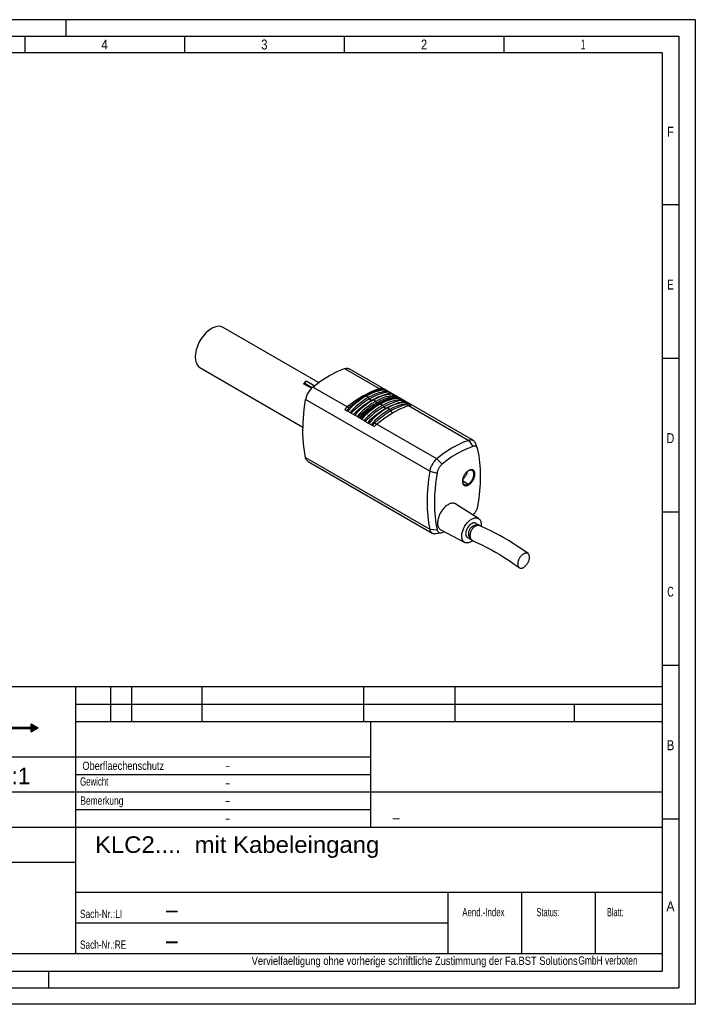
# Paper-space layout 'Blatt-1' of a CAD drawing. Header units: millimetres. Extents: x 0 to 420, y 0 to 297.
# Tile 2 of 2: x 216 to 420, y 0 to 297. Entities that reach past the tile are written whole.
import ezdxf
from ezdxf.enums import TextEntityAlignment as Align

# ---------------------------------------------------------------- set-up
doc = ezdxf.new("R2010")
doc.units = ezdxf.units.MM
doc.layers.add('LAYER0', color=7, linetype='Continuous')
doc.styles.add('VERO0-osifont', font='osifont-2014-11-14.ttf')
doc.styles.add('VERO1-TXT', font='txt')

# ---------------------------------------------------------------- blocks, each defined once
blk = doc.blocks.new('Entity set 0')
at = {"layer": 'LAYER0', "color": 252, "linetype": 'Continuous'}
for p, q in [((420, 297), (0, 297)), ((230, 297), (230, 292)), ((420, 297), (420, 0)), ((20, 292), (415, 292)), ((217.57, 292), (217.57, 287)), ((265.79, 292), (265.79, 287)), ((314.01, 292), (314.01, 287)), ((362.23, 292), (362.23, 287)), ((415, 292), (415, 5)), ((415, 241.13), (410, 241.13)), ((415, 194.82), (410, 194.82)), ((415, 148.5), (410, 148.5)), ((415, 102.18), (410, 102.18)), ((415, 55.87), (410, 55.87)), ((224.78, 10), (224.78, 5)), ((20, 5), (415, 5)), ((420, 0), (0, 0))]:
    blk.add_line(p, q, dxfattribs=at)
at = {"layer": 'LAYER0', "color": 4, "linetype": 'Continuous'}
for p, q in [((410, 287), (25, 287)), ((410, 287), (410, 10)), ((25, 10), (410, 10))]:
    blk.add_line(p, q, dxfattribs=at)
at = {"layer": 'LAYER0', "color": 7, "linetype": 'Continuous', "style": 'VERO0-osifont'}
for s, width, p, p2 in [('3', 0.977277, (288.95, 288.01), (290.86, 288.01)), ('2', 0.980352, (337.19, 288.01), (339.05, 288.01)), ('4', 0.976191, (240.67, 288.01), (242.7, 288.01)), ('1', 0.980834, (385.43, 288.01), (386.8, 288.01)), ('F', 0.980822, (411.52, 261.69), (413.48, 261.69)), ('E', 0.980822, (411.52, 215.59), (413.48, 215.59)), ('D', 0.979347, (411.33, 169.28), (413.67, 169.28)), ('C', 0.979347, (411.52, 122.96), (413.48, 122.96)), ('B', 0.977133, (411.34, 76.64), (413.66, 76.64)), ('A', 0.980459, (411.27, 28.05), (413.73, 28.05))]:
    blk.add_text(s, height=3, dxfattribs=dict(at, width=width)).set_placement(p, p2, align=Align.FIT)
blk = doc.blocks.new('Entity set 1')
at = {"layer": 'LAYER0', "color": 136, "linetype": 'Continuous'}
for p, q in [((155.6, 95.86), (410, 95.86)), ((155.6, 10), (155.6, 95.86)), ((155.6, 95.86), (410, 95.86)), ((232.98, 15.3), (232.98, 95.86)), ((243.58, 85.26), (243.58, 95.86)), ((249.94, 85.26), (249.94, 95.86)), ((271.14, 85.26), (271.14, 95.86)), ((319.9, 85.26), (319.9, 95.86)), ((347.46, 85.26), (347.46, 95.86)), ((232.98, 90.56), (410, 90.56)), ((383.5, 85.26), (383.5, 90.56)), ((232.98, 85.26), (410, 85.26)), ((322.02, 53.46), (322.02, 85.26)), ((155.6, 74.66), (322.02, 74.66)), ((184.22, 53.46), (184.22, 74.66)), ((160.9, 71.48), (169.38, 72.54)), ((160.9, 67.24), (160.9, 71.48)), ((169.38, 66.18), (169.38, 72.54)), ((175.74, 65.12), (175.74, 73.6)), ((159.84, 69.36), (170.44, 69.36)), ((171.5, 69.36), (179.98, 69.36)), ((232.98, 69.36), (322.02, 69.36)), ((160.9, 67.24), (169.38, 66.18)), ((155.6, 64.06), (410, 64.06)), ((232.98, 58.76), (322.02, 58.76)), ((155.6, 53.46), (410, 53.46)), ((155.6, 42.86), (232.98, 42.86)), ((232.98, 33.85), (410, 33.85)), ((345.34, 15.3), (345.34, 33.85)), ((367.6, 15.3), (367.6, 33.85)), ((389.86, 15.3), (389.86, 33.85)), ((232.98, 24.58), (345.34, 24.58)), ((155.6, 15.3), (410, 15.3))]:
    blk.add_line(p, q, dxfattribs=at)
at = {"layer": 'LAYER0', "color": 4, "linetype": 'Continuous'}
for p, q in [((165.3, 89.33), (175.75, 89.33)), ((165.54, 89.63), (175.52, 89.63)), ((165.78, 89.93), (175.28, 89.93)), ((166.02, 90.23), (175.05, 90.23)), ((166.37, 90.53), (174.68, 90.53)), ((166.78, 90.83), (174.28, 90.83)), ((167.18, 91.13), (173.89, 91.13)), ((167.74, 91.43), (173.3, 91.43)), ((168.5, 91.73), (172.57, 91.73)), ((169.97, 92.03), (171.11, 92.03)), ((164.25, 86.33), (165.52, 86.33)), ((164.3, 86.63), (165.52, 86.63)), ((164.34, 86.93), (165.52, 86.93)), ((164.39, 87.23), (165.52, 87.23)), ((164.43, 87.53), (165.52, 87.53)), ((164.55, 87.83), (165.52, 87.83)), ((164.68, 88.13), (176.38, 88.13)), ((164.81, 88.43), (176.25, 88.43)), ((164.94, 88.73), (176.12, 88.73)), ((165.05, 86.32), (165.52, 86.32)), ((165.05, 86.01), (165.05, 86.32)), ((165.07, 89.03), (175.98, 89.03)), ((165.52, 86.32), (165.52, 87.87)), ((165.52, 87.87), (167.63, 87.87)), ((166.25, 86.92), (168, 86.92)), ((166.25, 86.62), (168.01, 86.62)), ((167.92, 87.83), (170.34, 87.83)), ((168.49, 87.53), (169.8, 87.53)), ((168.61, 86.33), (169.49, 86.33)), ((168.69, 87.23), (169.54, 87.23)), ((168.74, 86.63), (169.43, 86.63)), ((168.75, 86.93), (169.44, 86.93)), ((168.76, 86.83), (168.76, 86.75)), ((168.76, 86.75), (169.42, 86.75)), ((168.76, 86.74), (169.42, 86.74)), ((169.42, 86.78), (169.42, 86.75)), ((170.21, 86.93), (172.03, 86.93)), ((170.28, 86.63), (174.25, 86.63)), ((170.48, 87.23), (171.57, 87.23)), ((171.09, 86.33), (174.25, 86.33)), ((171.81, 87.83), (173.1, 87.83)), ((172.09, 86.88), (172.48, 87.22)), ((172.15, 86.93), (174.25, 86.93)), ((172.41, 87.53), (173.1, 87.53)), ((172.48, 87.22), (173.1, 87.22)), ((172.49, 87.23), (172.63, 87.35)), ((172.49, 87.23), (173.1, 87.23)), ((172.49, 87.23), (173.1, 87.23)), ((173.1, 87.87), (176.14, 87.87)), ((173.1, 87.23), (173.1, 87.87)), ((173.1, 87.19), (173.1, 87.22)), ((173.1, 87.19), (174.25, 87.19)), ((174.25, 83.99), (174.25, 87.19)), ((174.98, 87.19), (176.14, 87.19)), ((174.98, 83.99), (174.98, 87.19)), ((174.98, 86.93), (176.71, 86.93)), ((174.98, 86.63), (176.75, 86.63)), ((174.98, 86.33), (176.79, 86.33)), ((176.14, 87.19), (176.14, 87.87)), ((176.14, 87.83), (176.5, 87.83)), ((176.14, 87.53), (176.63, 87.53)), ((176.14, 87.23), (176.67, 87.23)), ((164.21, 86.03), (165.05, 86.03)), ((164.21, 86.01), (165.05, 86.01)), ((164.21, 86), (165.05, 86)), ((164.24, 85.73), (165.05, 85.73)), ((164.28, 85.43), (165.52, 85.43)), ((164.31, 85.13), (165.52, 85.13)), ((164.35, 84.83), (165.52, 84.83)), ((164.38, 84.53), (165.52, 84.53)), ((164.47, 84.23), (165.52, 84.23)), ((164.59, 83.93), (170.64, 83.93)), ((164.71, 83.63), (176.35, 83.63)), ((164.83, 83.33), (176.21, 83.33)), ((165.05, 85.64), (165.05, 86)), ((165.05, 85.64), (165.52, 85.64)), ((165.52, 83.99), (165.52, 85.64)), ((165.52, 83.99), (167.77, 83.99)), ((166.25, 85.57), (167.99, 85.57)), ((166.25, 85.27), (168.24, 85.27)), ((166.25, 84.97), (168.22, 84.97)), ((168.34, 86.03), (169.67, 86.03)), ((168.56, 84.23), (169.79, 84.23)), ((168.77, 85.73), (170.65, 85.73)), ((168.83, 84.53), (169.4, 84.53)), ((168.94, 85.43), (171.78, 85.43)), ((168.95, 84.83), (169.54, 84.83)), ((168.98, 85.13), (171.96, 85.13)), ((169.3, 84.62), (169.86, 85.11)), ((170.2, 84.83), (171.83, 84.83)), ((171.37, 83.93), (176.48, 83.93)), ((172.17, 84.23), (174.25, 84.23)), ((172.36, 86.03), (174.25, 86.03)), ((172.5, 84.53), (174.25, 84.53)), ((172.64, 85.73), (174.25, 85.73)), ((172.67, 84.83), (174.25, 84.83)), ((172.72, 85.43), (174.25, 85.43)), ((172.73, 85.13), (174.25, 85.13)), ((174.25, 83.99), (174.98, 83.99)), ((174.98, 86.03), (176.83, 86.03)), ((174.98, 85.73), (176.83, 85.73)), ((174.98, 85.43), (176.79, 85.43)), ((174.98, 85.13), (176.74, 85.13)), ((174.98, 84.83), (176.7, 84.83)), ((174.98, 84.53), (176.66, 84.53)), ((174.98, 84.23), (176.61, 84.23)), ((177.77, 83.55), (219.52, 83.55)), ((177.77, 78.84), (177.77, 83.55)), ((177.77, 83.32), (221.53, 83.32)), ((178.09, 83.23), (219.52, 83.23)), ((178.09, 78.52), (178.09, 83.23)), ((219.52, 84.61), (221.64, 83.39)), ((219.52, 83.55), (219.52, 84.61)), ((219.52, 84.52), (219.68, 84.52)), ((219.52, 84.22), (220.2, 84.22)), ((219.52, 83.92), (220.72, 83.92)), ((219.52, 83.62), (221.23, 83.62)), ((219.52, 82.16), (221.64, 83.39)), ((219.52, 82.16), (219.52, 83.23)), ((164.96, 83.03), (176.08, 83.03)), ((165.14, 82.73), (175.94, 82.73)), ((165.37, 82.43), (175.7, 82.43)), ((165.59, 82.13), (175.46, 82.13)), ((165.82, 81.83), (175.22, 81.83)), ((166.09, 81.53), (174.98, 81.53)), ((166.48, 81.23), (174.59, 81.23)), ((166.87, 80.93), (174.18, 80.93)), ((167.26, 80.63), (173.77, 80.63)), ((167.94, 80.33), (173.13, 80.33)), ((177.77, 83.02), (178.09, 83.02)), ((177.77, 82.72), (178.09, 82.72)), ((177.77, 82.42), (178.09, 82.42)), ((177.77, 82.12), (178.09, 82.12)), ((177.77, 81.82), (178.09, 81.82)), ((177.77, 81.52), (178.09, 81.52)), ((177.77, 81.22), (178.09, 81.22)), ((177.77, 80.92), (178.09, 80.92)), ((177.77, 80.62), (178.09, 80.62)), ((177.77, 80.32), (178.09, 80.32)), ((219.52, 83.02), (221.01, 83.02)), ((219.52, 82.72), (220.49, 82.72)), ((219.52, 82.42), (219.97, 82.42)), ((164.2, 78.84), (177.77, 78.84)), ((164.2, 78.52), (164.2, 78.84)), ((164.2, 78.82), (178.09, 78.82)), ((164.2, 78.52), (178.09, 78.52)), ((168.65, 80.03), (172.37, 80.03)), ((177.77, 80.02), (178.09, 80.02)), ((177.77, 79.72), (178.09, 79.72)), ((177.77, 79.42), (178.09, 79.42)), ((177.77, 79.12), (178.09, 79.12))]:
    blk.add_line(p, q, dxfattribs=at)
at = {"layer": 'LAYER0', "color": 9, "linetype": 'Continuous'}
for p, q in [((179.76, 87.16), (180.06, 87.16)), ((179.81, 86.86), (180.16, 86.86)), ((179.84, 87.46), (180.18, 87.46)), ((180.05, 86.56), (180.58, 86.56)), ((180.15, 87.76), (181.3, 87.76)), ((180.52, 86.26), (181.09, 86.26)), ((182.49, 86.26), (182.79, 86.26)), ((182.59, 86.56), (182.92, 86.56)), ((182.82, 86.86), (184.14, 86.86)), ((184.04, 86.56), (184.37, 86.56)), ((184.17, 86.26), (184.48, 86.26)), ((185.63, 87.81), (185.9, 87.81)), ((185.63, 87.51), (185.9, 87.51)), ((185.63, 87.21), (185.9, 87.21)), ((185.63, 86.91), (185.9, 86.91)), ((185.63, 86.61), (185.9, 86.61)), ((185.63, 86.31), (185.9, 86.31)), ((187.2, 86.86), (187.47, 86.86)), ((187.2, 86.56), (187.47, 86.56)), ((187.2, 86.26), (187.47, 86.26)), ((188.65, 86.86), (188.92, 86.86)), ((188.65, 86.56), (188.92, 86.56)), ((188.65, 86.26), (188.92, 86.26)), ((189.96, 86.86), (191.17, 86.86)), ((190.39, 87.46), (190.66, 87.46)), ((190.39, 87.16), (190.66, 87.16)), ((190.39, 86.56), (190.66, 86.56)), ((190.39, 86.26), (190.66, 86.26)), ((192.26, 87.92), (192.53, 87.92)), ((192.26, 86.91), (192.53, 86.91)), ((192.26, 86.61), (192.53, 86.61)), ((192.26, 86.31), (192.53, 86.31)), ((193.7, 86.26), (194, 86.26)), ((193.8, 86.56), (194.13, 86.56)), ((194.03, 86.86), (195.35, 86.86)), ((195.25, 86.56), (195.58, 86.56)), ((195.38, 86.26), (195.68, 86.26)), ((196.84, 86.91), (197.09, 86.91)), ((196.84, 86.61), (197.28, 86.61)), ((196.84, 86.31), (197.15, 86.31)), ((197.29, 86.91), (198.32, 86.91)), ((198.2, 86.61), (198.51, 86.61)), ((198.29, 86.31), (198.56, 86.31)), ((199.7, 86.56), (199.97, 86.56)), ((199.75, 86.26), (200.12, 86.26)), ((199.82, 86.86), (200.94, 86.86)), ((179.78, 85.06), (180.12, 85.06)), ((180.73, 85.06), (181.23, 85.06)), ((180.97, 85.96), (181.35, 85.96)), ((181.09, 85.36), (181.4, 85.36)), ((181.14, 85.66), (181.44, 85.66)), ((182.45, 85.96), (182.75, 85.96)), ((182.47, 85.66), (182.77, 85.66)), ((182.56, 85.36), (182.88, 85.36)), ((182.74, 85.06), (183.17, 85.06)), ((183.79, 85.06), (184.22, 85.06)), ((184.08, 85.36), (184.4, 85.36)), ((184.19, 85.66), (184.49, 85.66)), ((184.2, 86.09), (184.5, 86.09)), ((184.2, 86.09), (184.21, 85.97)), ((184.21, 85.92), (184.21, 85.97)), ((184.21, 85.97), (184.51, 85.97)), ((184.21, 85.96), (184.51, 85.96)), ((184.5, 86.09), (184.51, 85.97)), ((184.51, 85.97), (184.51, 85.92)), ((185.63, 86.01), (185.9, 86.01)), ((185.63, 85.71), (185.9, 85.71)), ((185.63, 85.41), (185.9, 85.41)), ((185.63, 85.11), (185.9, 85.11)), ((187.2, 85.96), (187.47, 85.96)), ((187.2, 85.66), (187.47, 85.66)), ((187.22, 85.36), (187.51, 85.36)), ((187.34, 85.06), (187.72, 85.06)), ((188.29, 85.06), (188.59, 85.06)), ((188.56, 85.36), (188.92, 85.36)), ((188.64, 85.66), (188.92, 85.66)), ((188.65, 85.96), (188.92, 85.96)), ((188.68, 85.06), (188.93, 85.06)), ((190.39, 85.96), (190.66, 85.96)), ((190.39, 85.66), (190.66, 85.66)), ((190.39, 85.36), (190.66, 85.36)), ((190.43, 85.06), (190.76, 85.06)), ((192.26, 86.01), (192.53, 86.01)), ((192.26, 85.71), (192.53, 85.71)), ((192.26, 85.41), (192.53, 85.41)), ((192.26, 85.11), (192.53, 85.11)), ((193.66, 85.96), (193.96, 85.96)), ((193.68, 85.66), (193.98, 85.66)), ((193.77, 85.36), (194.08, 85.36)), ((193.95, 85.06), (194.38, 85.06)), ((195, 85.06), (195.42, 85.06)), ((195.29, 85.36), (195.61, 85.36)), ((195.39, 85.66), (195.7, 85.66)), ((195.41, 86.1), (195.71, 86.1)), ((195.41, 86.1), (195.42, 85.99)), ((195.42, 85.92), (195.42, 85.99)), ((195.42, 85.99), (195.72, 85.99)), ((195.42, 85.96), (195.72, 85.96)), ((195.71, 86.1), (195.72, 85.99)), ((195.72, 85.99), (195.72, 85.92)), ((196.84, 86.01), (197.11, 86.01)), ((196.84, 85.71), (197.11, 85.71)), ((196.84, 85.41), (197.11, 85.41)), ((196.84, 85.11), (197.11, 85.11)), ((198.29, 86.01), (198.57, 86.01)), ((198.29, 85.71), (198.57, 85.71)), ((198.29, 85.41), (198.57, 85.41)), ((198.29, 85.11), (198.57, 85.11)), ((199.68, 85.06), (199.87, 85.06)), ((200.09, 85.96), (200.66, 85.96)), ((200.55, 85.06), (200.96, 85.06)), ((200.62, 85.66), (201.01, 85.66)), ((200.75, 85.36), (201.05, 85.36))]:
    blk.add_line(p, q, dxfattribs=at)
at = {"layer": 'LAYER0', "color": 7, "linetype": 'Continuous'}
for radius in [3.18, 2.12]:
    blk.add_circle((175.74, 69.36), radius, dxfattribs=at)
at = {"layer": 'LAYER0', "color": 7, "linetype": 'Continuous', "style": 'VERO1-TXT'}
for s, height, width, p, p2 in [('1:1', 5, 0.968762, (209.81, 66.4), (219.26, 66.4)), ('Oberflaechenschutz', 2.5, 0.685911, (234.98, 70.71), (259.64, 70.71)), ('-', 2.5, 0.6561, (277.96, 70.82), (279.68, 70.82)), ('Gewicht', 2.5, 0.618057, (234.27, 65.96), (242.8, 65.96)), ('-', 2.5, 0.6561, (277.96, 65.52), (279.68, 65.52)), ('Bemerkung', 2.5, 0.642143, (234.35, 60.19), (247.35, 60.19)), ('-', 2.5, 0.6561, (277.96, 60.22), (279.68, 60.22)), ('A3', 3.5, 1.040486, (159.78, 55.29), (165.85, 55.29)), ('-', 2.5, 0.6561, (277.96, 54.92), (279.68, 54.92)), ('-', 3, 0.932028, (328.24, 54.8), (331.17, 54.8)), ('KLC2....  mit Kabeleingang', 5, 0.830687, (238.77, 45.67), (324.61, 45.67)), ('-', 3, 0.932028, (171.4, 46.82), (174.32, 46.82)), ('Sach-Nr.:LI', 2.5, 0.600164, (234.26, 26.02), (246.98, 26.02)), ('-', 5, 0.932028, (259.51, 26.05), (264.4, 26.05)), ('Aend.-Index', 2.5, 0.569737, (349.65, 26.55), (362.4, 26.55)), ('Status:', 2.5, 0.556421, (372.04, 26.55), (379, 26.55)), ('Blatt:', 2.5, 0.543358, (393.31, 26.55), (398.36, 26.55)), ('Sach-Nr.:RE', 2.5, 0.601086, (234.26, 16.75), (248.21, 16.75)), ('-', 5, 0.932028, (259.51, 16.78), (264.4, 16.78)), ('Vervielfaeltigung ohne vorherige schriftliche Zustimmung der Fa.BST Solutions', 2.5, 0.650044, (286.06, 11.89), (384.49, 11.89)), (' GmbH verboten', 2.5, 0.591369, (383.99, 11.99), (402.58, 11.99))]:
    blk.add_text(s, height=height, dxfattribs=dict(at, width=width)).set_placement(p, p2, align=Align.FIT)
blk = doc.blocks.new('View  2')
at = {"layer": 'LAYER0', "color": 4, "linetype": 'Continuous'}
for p, q in [((306.26, 187.57), (277.45, 204.2)), ((270.45, 192.07), (301.54, 174.13)), ((353, 170.03), (315.52, 191.67)), ((302.01, 187.4), (301.95, 187.34)), ((302.03, 187.45), (302.01, 187.4)), ((302.01, 187.4), (302.01, 187.4)), ((302.01, 187.4), (302.01, 187.4)), ((304.93, 186.54), (302.7, 187.83)), ((354.29, 167.66), (353.64, 169.26)), ((354.38, 167.38), (354.29, 167.67)), ((303.1, 163.78), (340.58, 142.14)), ((354.57, 146.52), (347.67, 150.9)), ((343.18, 143.11), (350.42, 139.33)), ((355.04, 144.35), (353.69, 145.12)), ((341.56, 141.97), (343.27, 142.2)), ((343.27, 142.2), (343.56, 142.27)), ((343.56, 142.27), (344.28, 142.52)), ((351.19, 140.79), (352.61, 139.97)), ((352.61, 139.97), (352.76, 139.89))]:
    blk.add_line(p, q, dxfattribs=at)
at = {"layer": 'LAYER0', "color": 136, "linetype": 'Continuous'}
for p, q in [((314.13, 191.74), (324.52, 185.74)), ((304.1, 185.82), (301.73, 187.19)), ((302.12, 187.34), (304.34, 186.05)), ((314.89, 180.18), (304.49, 186.18)), ((325.09, 185.45), (324.52, 185.74)), ((325.26, 185.85), (325.83, 185.53)), ((325.83, 185.53), (326.18, 185.32)), ((326.18, 185.32), (326.89, 184.92)), ((327.24, 184.71), (326.89, 184.92)), ((327.24, 184.71), (327.95, 184.3)), ((327.95, 184.3), (328.3, 184.1)), ((339.81, 160.79), (302.33, 182.43)), ((320.27, 183.47), (320.62, 183.5)), ((321.68, 182.65), (321.33, 183.09)), ((322.39, 182.25), (322.74, 182.28)), ((323.81, 181.43), (323.45, 181.87)), ((329.01, 183.69), (328.3, 184.1)), ((329.36, 183.49), (329.01, 183.69)), ((329.36, 183.49), (329.72, 183.28)), ((330.07, 183.08), (329.72, 183.28)), ((330.07, 183.08), (330.42, 182.87)), ((330.42, 182.87), (331.13, 182.47)), ((331.48, 182.26), (331.13, 182.47)), ((332.19, 181.85), (331.48, 182.26)), ((332.19, 181.85), (332.55, 181.65)), ((333.25, 181.24), (332.55, 181.65)), ((333.61, 181.04), (333.25, 181.24)), ((314.15, 179.44), (314.71, 179.11)), ((314.71, 179.11), (315.06, 178.91)), ((315.45, 179.88), (314.89, 180.18)), ((315.06, 178.91), (315.77, 178.5)), ((316.13, 178.29), (315.77, 178.5)), ((316.13, 178.29), (316.83, 177.88)), ((324.51, 181.02), (324.87, 181.05)), ((325.93, 180.21), (325.57, 180.64)), ((326.63, 179.8), (326.99, 179.83)), ((328.05, 178.98), (327.69, 179.42)), ((332.87, 180.96), (333.43, 180.6)), ((333.43, 180.6), (351.6, 170.11)), ((334.17, 180.71), (333.61, 181.04)), ((316.83, 177.88), (317.19, 177.68)), ((317.89, 177.27), (317.19, 177.68)), ((318.25, 177.07), (317.89, 177.27)), ((318.25, 177.07), (318.6, 176.86)), ((318.95, 176.66), (318.6, 176.86)), ((318.95, 176.66), (319.31, 176.46)), ((319.31, 176.46), (320.01, 176.05)), ((320.37, 175.84), (320.01, 176.05)), ((321.08, 175.44), (320.37, 175.84)), ((321.08, 175.44), (321.43, 175.23)), ((322.14, 174.82), (321.43, 175.23)), ((323.23, 175.39), (323.8, 175.04)), ((322.49, 174.62), (322.14, 174.82)), ((323.06, 174.29), (322.49, 174.62)), ((341.97, 164.55), (323.8, 175.04)), ((351.6, 170.11), (352.84, 168.27)), ((302.33, 164.96), (339.81, 143.32)), ((341.97, 164.55), (343.56, 162.91)), ((339.81, 160.79), (342.02, 160.24)), ((349.71, 157.99), (351.43, 156.93)), ((351.58, 156.67), (351.43, 156.93)), ((339.81, 143.32), (342.02, 143.17)), ((352.49, 140.06), (352.76, 139.89)), ((352.61, 139.97), (352.49, 140.06))]:
    blk.add_line(p, q, dxfattribs=at)
at = {"layer": 'LAYER0', "color": 4, "linetype": 'Continuous', "flags": 128}
for points in [[(273.95, 203.85), (273.09, 203.27), (272.26, 202.53), (271.48, 201.66), (270.77, 200.68), (270.16, 199.62), (269.67, 198.52), (269.3, 197.41), (269.08, 196.31), (269, 195.28), (269.08, 194.33), (269.3, 193.5), (269.67, 192.8), (270.16, 192.27), (270.45, 192.07)], [(277.45, 204.2), (276.79, 204.46), (276.05, 204.52), (275.24, 204.4), (274.39, 204.08), (273.95, 203.85)], [(304.49, 186.18), (306.99, 188.09), (309.52, 189.68), (312.04, 190.95), (314.13, 191.74)], [(314.13, 191.74), (314.6, 191.85), (315.03, 191.84), (315.43, 191.72), (315.52, 191.67)], [(301.95, 187.35), (301.73, 187.19)], [(302.7, 187.83), (302.68, 187.84), (302.66, 187.85), (302.63, 187.86), (302.61, 187.87), (302.59, 187.87), (302.57, 187.88), (302.55, 187.88), (302.53, 187.88), (302.51, 187.88), (302.49, 187.88), (302.47, 187.88), (302.43, 187.87), (302.4, 187.87), (302.37, 187.85), (302.33, 187.84), (302.31, 187.83), (302.29, 187.81), (302.27, 187.8), (302.24, 187.78), (302.22, 187.77), (302.2, 187.74), (302.17, 187.72), (302.16, 187.7), (302.14, 187.68), (302.12, 187.66), (302.11, 187.63), (302.09, 187.61), (302.08, 187.58), (302.07, 187.56), (302.05, 187.53), (302.04, 187.51), (302.03, 187.48), (302.03, 187.45)], [(304.49, 186.18), (304.02, 185.74), (303.59, 185.23), (303.19, 184.66), (302.86, 184.05), (302.59, 183.41), (302.4, 182.78), (302.33, 182.43)], [(320.62, 183.5), (321.7, 184.08), (322.76, 184.55), (323.81, 184.92), (324.42, 185.09), (325.02, 185.23), (325.61, 185.31), (326.18, 185.32)], [(321.33, 183.09), (322.4, 183.67), (323.47, 184.15), (324.52, 184.52), (325.13, 184.69), (325.73, 184.82), (326.32, 184.9), (326.89, 184.92)], [(321.68, 182.65), (322.74, 183.23), (323.8, 183.72), (324.85, 184.12), (325.46, 184.34), (326.07, 184.52), (326.67, 184.67), (327.24, 184.71)], [(322.39, 182.25), (323.34, 182.77), (324.28, 183.21), (325.22, 183.59), (325.92, 183.84), (326.61, 184.07), (327.3, 184.24), (327.95, 184.3)], [(302.33, 164.96), (301.8, 168.29), (301.55, 171.82), (301.58, 175.53), (301.9, 179.38), (302.33, 182.43)], [(320.62, 183.5), (319.55, 182.84), (318.48, 182.08), (317.43, 181.24), (316.82, 180.71), (316.22, 180.15), (315.64, 179.55), (315.06, 178.91)], [(321.33, 183.09), (320.26, 182.43), (319.19, 181.68), (318.14, 180.83), (317.53, 180.3), (316.93, 179.74), (316.34, 179.14), (315.77, 178.5)], [(321.68, 182.65), (320.62, 182.01), (319.57, 181.27), (318.52, 180.47), (317.91, 179.97), (317.3, 179.46), (316.7, 178.91), (316.13, 178.29)], [(322.39, 182.25), (321.44, 181.67), (320.5, 181.03), (319.56, 180.32), (318.86, 179.77), (318.17, 179.19), (317.49, 178.58), (316.83, 177.88)], [(322.74, 182.28), (321.67, 181.62), (320.61, 180.86), (319.56, 180.02), (318.95, 179.48), (318.35, 178.92), (317.76, 178.32), (317.19, 177.68)], [(323.45, 181.87), (322.38, 181.21), (321.31, 180.45), (320.26, 179.61), (319.65, 179.08), (319.05, 178.51), (318.46, 177.92), (317.89, 177.27)], [(323.81, 181.43), (322.74, 180.78), (321.69, 180.05), (320.64, 179.24), (320.03, 178.75), (319.42, 178.23), (318.82, 177.69), (318.25, 177.07)], [(322.74, 182.28), (323.82, 182.85), (324.88, 183.33), (325.93, 183.7), (326.54, 183.87), (327.14, 184), (327.73, 184.08), (328.3, 184.1)], [(323.45, 181.87), (324.52, 182.45), (325.59, 182.92), (326.64, 183.29), (327.25, 183.46), (327.85, 183.59), (328.44, 183.67), (329.01, 183.69)], [(323.81, 181.43), (324.87, 182.01), (325.92, 182.49), (326.97, 182.9), (327.58, 183.11), (328.19, 183.3), (328.79, 183.44), (329.36, 183.49)], [(324.51, 181.02), (325.57, 181.6), (326.63, 182.09), (327.68, 182.49), (328.29, 182.7), (328.9, 182.89), (329.5, 183.03), (330.07, 183.08)], [(324.87, 181.05), (325.94, 181.63), (327, 182.1), (328.05, 182.47), (328.66, 182.64), (329.27, 182.78), (329.85, 182.86), (330.42, 182.87)], [(325.57, 180.64), (326.65, 181.22), (327.71, 181.7), (328.76, 182.07), (329.37, 182.24), (329.97, 182.37), (330.56, 182.45), (331.13, 182.47)], [(325.93, 180.21), (326.87, 180.73), (327.82, 181.17), (328.76, 181.55), (329.45, 181.8), (330.15, 182.03), (330.83, 182.2), (331.48, 182.26)], [(326.63, 179.8), (327.69, 180.38), (328.75, 180.86), (329.8, 181.26), (330.41, 181.48), (331.02, 181.67), (331.62, 181.81), (332.19, 181.85)], [(326.99, 179.83), (328.06, 180.41), (329.13, 180.88), (330.18, 181.25), (330.79, 181.42), (331.39, 181.55), (331.98, 181.63), (332.55, 181.65)], [(327.69, 179.42), (328.77, 180), (329.83, 180.47), (330.88, 180.84), (331.49, 181.01), (332.09, 181.14), (332.68, 181.23), (333.25, 181.24)], [(324.51, 181.02), (323.45, 180.38), (322.39, 179.64), (321.35, 178.84), (320.74, 178.34), (320.13, 177.83), (319.53, 177.28), (318.95, 176.66)], [(324.87, 181.05), (323.79, 180.39), (322.73, 179.63), (321.68, 178.79), (321.07, 178.26), (320.47, 177.7), (319.88, 177.1), (319.31, 176.46)], [(325.57, 180.64), (324.5, 179.98), (323.43, 179.23), (322.38, 178.38), (321.77, 177.85), (321.17, 177.29), (320.58, 176.69), (320.01, 176.05)], [(325.93, 180.21), (324.98, 179.63), (324.03, 178.99), (323.1, 178.28), (322.4, 177.73), (321.71, 177.15), (321.02, 176.54), (320.37, 175.84)], [(326.63, 179.8), (325.57, 179.15), (324.52, 178.41), (323.47, 177.61), (322.86, 177.12), (322.25, 176.6), (321.65, 176.05), (321.08, 175.44)], [(326.99, 179.83), (325.91, 179.17), (324.85, 178.41), (323.8, 177.57), (323.19, 177.03), (322.59, 176.47), (322, 175.87), (321.43, 175.23)], [(327.69, 179.42), (326.62, 178.76), (325.56, 178), (324.51, 177.16), (323.9, 176.63), (323.29, 176.06), (322.71, 175.47), (322.14, 174.82)], [(351.6, 170.11), (350.01, 169.52), (348.4, 168.79), (346.79, 167.93), (345.17, 166.93), (343.56, 165.8), (341.97, 164.55)], [(353, 170.03), (352.85, 170.11), (352.7, 170.16), (352.53, 170.2), (352.36, 170.22), (352.18, 170.22), (351.99, 170.2), (351.8, 170.16), (351.6, 170.11)], [(353.64, 169.26), (353.58, 169.41), (353.49, 169.56), (353.38, 169.7), (353.27, 169.83), (353.14, 169.94), (353, 170.03), (353, 170.03)], [(352.84, 168.27), (351.31, 167.7), (349.76, 167), (348.2, 166.17), (346.64, 165.2), (345.09, 164.12), (343.56, 162.91)], [(354.29, 167.67), (354.25, 167.77), (354.18, 167.88), (354.11, 167.98), (354.03, 168.07), (353.94, 168.15), (353.84, 168.22), (353.73, 168.27), (353.62, 168.31), (353.5, 168.33), (353.38, 168.35), (353.25, 168.35), (353.12, 168.34), (352.98, 168.31), (352.84, 168.27)], [(354.38, 150.3), (354.72, 152.61), (354.97, 154.89), (355.12, 157.11), (355.16, 159.29), (355.12, 161.41), (354.97, 163.47), (354.72, 165.46), (354.38, 167.38)], [(303.1, 163.78), (302.78, 164.03), (302.53, 164.38), (302.36, 164.82), (302.33, 164.96)], [(341.97, 164.55), (341.77, 164.38), (341.58, 164.19), (341.4, 163.99), (341.21, 163.78), (341.04, 163.57), (340.87, 163.34), (340.72, 163.1), (340.57, 162.85), (340.43, 162.6), (340.31, 162.35), (340.19, 162.09), (340.09, 161.83), (340, 161.57), (339.92, 161.31), (339.86, 161.05), (339.81, 160.79)], [(339.81, 160.79), (339.46, 158.43), (339.21, 156.1), (339.05, 153.82), (339, 151.59), (339.05, 149.42), (339.21, 147.32), (339.46, 145.28), (339.81, 143.32)], [(343.56, 162.91), (343.42, 162.79), (343.28, 162.66), (343.15, 162.52), (343.02, 162.37), (342.9, 162.21), (342.78, 162.05), (342.67, 161.88), (342.56, 161.7), (342.46, 161.53), (342.37, 161.34), (342.29, 161.16), (342.22, 160.98), (342.15, 160.79), (342.1, 160.6), (342.05, 160.42), (342.02, 160.24)], [(351.58, 161.01), (351.43, 160.91), (351.28, 160.81), (351.14, 160.69), (351, 160.57), (350.86, 160.43), (350.73, 160.28), (350.6, 160.12), (350.47, 159.96), (350.36, 159.78), (350.25, 159.61), (350.15, 159.42), (350.06, 159.24), (349.98, 159.05), (349.91, 158.86), (349.84, 158.67), (349.79, 158.48), (349.75, 158.29), (349.72, 158.11), (349.71, 157.93), (349.7, 157.76), (349.7, 157.76)], [(351.13, 160.69), (351.11, 160.53), (351.07, 160.37), (351.03, 160.2), (350.97, 160.03), (350.91, 159.86), (350.84, 159.7), (350.76, 159.53), (350.67, 159.37), (350.57, 159.21), (350.47, 159.06), (350.36, 158.91), (350.25, 158.77), (350.13, 158.64), (350, 158.52), (349.88, 158.4), (349.75, 158.3)], [(351.43, 156.93), (351.57, 157.01), (351.7, 157.11), (351.83, 157.22), (351.96, 157.33), (352.09, 157.46), (352.22, 157.6), (352.33, 157.74), (352.45, 157.9), (352.55, 158.05), (352.65, 158.22), (352.75, 158.39), (352.83, 158.56), (352.9, 158.73), (352.97, 158.91), (353.03, 159.08), (353.08, 159.26), (353.11, 159.43), (353.14, 159.6), (353.15, 159.76), (353.16, 159.92), (353.15, 160.08), (353.14, 160.22), (353.11, 160.36), (353.08, 160.49), (353.03, 160.61), (352.97, 160.72), (352.9, 160.82), (352.83, 160.91), (352.75, 160.98), (352.65, 161.04), (352.62, 161.06)], [(352.62, 161.06), (352.55, 161.09), (352.45, 161.13), (352.33, 161.15), (352.22, 161.16), (352.09, 161.15), (351.96, 161.13), (351.83, 161.1), (351.7, 161.05), (351.57, 160.99), (351.5, 160.96)], [(351.58, 156.67), (351.72, 156.77), (351.87, 156.87), (352.02, 156.99), (352.16, 157.12), (352.29, 157.25), (352.43, 157.4), (352.56, 157.56), (352.68, 157.72), (352.8, 157.9), (352.9, 158.07), (353, 158.26), (353.09, 158.44), (353.18, 158.63), (353.25, 158.82), (353.31, 159.01), (353.36, 159.2), (353.4, 159.39), (353.43, 159.57), (353.45, 159.75), (353.45, 159.92), (353.45, 160.09), (353.43, 160.25), (353.4, 160.4), (353.36, 160.54), (353.31, 160.67), (353.25, 160.79), (353.18, 160.9), (353.09, 160.99), (353, 161.07), (352.9, 161.14), (352.8, 161.19), (352.68, 161.23), (352.56, 161.25), (352.43, 161.26), (352.29, 161.26), (352.16, 161.24), (352.02, 161.2), (351.87, 161.15), (351.73, 161.09), (351.58, 161.01)], [(342.02, 160.24), (341.68, 157.93), (341.43, 155.66), (341.28, 153.43), (341.24, 151.25), (341.28, 149.13), (341.43, 147.07), (341.68, 145.08), (342.02, 143.17)], [(349.7, 157.84), (349.71, 157.77), (349.72, 157.63), (349.75, 157.49), (349.79, 157.36), (349.83, 157.24), (349.89, 157.13), (349.96, 157.03), (350.03, 156.94), (350.12, 156.87), (350.18, 156.82)], [(349.7, 157.76), (349.71, 157.59), (349.72, 157.43), (349.75, 157.28), (349.79, 157.14), (349.84, 157.01), (349.91, 156.89), (349.98, 156.79), (350.06, 156.69), (350.15, 156.61), (350.25, 156.54), (350.36, 156.49), (350.47, 156.45), (350.6, 156.43), (350.72, 156.42), (350.86, 156.42), (351, 156.45), (351.14, 156.48), (351.28, 156.53), (351.43, 156.6), (351.58, 156.67)], [(350.18, 156.82), (350.21, 156.81), (350.31, 156.76), (350.41, 156.72), (350.53, 156.7), (350.65, 156.69), (350.77, 156.7), (350.9, 156.72), (351.03, 156.75), (351.16, 156.8), (351.29, 156.86), (351.43, 156.93)], [(345.37, 150.71), (345.1, 150.55), (344.84, 150.35), (344.57, 150.14), (344.32, 149.9), (344.07, 149.64), (343.83, 149.37), (343.6, 149.07), (343.38, 148.76), (343.18, 148.44), (342.99, 148.11), (342.82, 147.78), (342.67, 147.43), (342.54, 147.09), (342.43, 146.74), (342.34, 146.4), (342.27, 146.06), (342.22, 145.73), (342.19, 145.4), (342.19, 145.09), (342.21, 144.79), (342.25, 144.51), (342.31, 144.25), (342.4, 144.01), (342.51, 143.78), (342.63, 143.58), (342.78, 143.41), (342.95, 143.26), (343.13, 143.14), (343.18, 143.11)], [(347.67, 150.9), (347.66, 150.92), (347.46, 151.02), (347.25, 151.09), (347.03, 151.13), (346.79, 151.15), (346.55, 151.13), (346.3, 151.09), (346.04, 151.02), (345.82, 150.94), (345.59, 150.83), (345.37, 150.71)], [(352.84, 147.63), (353, 147.77), (353.15, 147.92), (353.3, 148.08), (353.44, 148.25), (353.58, 148.43), (353.7, 148.61), (353.82, 148.81), (353.93, 149.01), (354.04, 149.22), (354.13, 149.44), (354.21, 149.65), (354.28, 149.87), (354.34, 150.09), (354.38, 150.3)], [(350.42, 139.33), (350.29, 139.41), (350.13, 139.53), (349.99, 139.68), (349.86, 139.85), (349.75, 140.04), (349.66, 140.26), (349.59, 140.49), (349.54, 140.74), (349.51, 141.01), (349.51, 141.3), (349.52, 141.58), (349.55, 141.88), (349.6, 142.2), (349.68, 142.52), (349.77, 142.83), (349.88, 143.15), (350.02, 143.47), (350.17, 143.79), (350.33, 144.09), (350.51, 144.39), (350.7, 144.68), (350.91, 144.97), (351.12, 145.23), (351.35, 145.47), (351.58, 145.7), (351.82, 145.92), (351.98, 146.04), (352.13, 146.15), (352.28, 146.25), (352.44, 146.35)], [(352.44, 146.35), (352.68, 146.48), (352.93, 146.58), (353.17, 146.66), (353.41, 146.72), (353.64, 146.74), (353.86, 146.74), (354.07, 146.72), (354.27, 146.66), (354.46, 146.58), (354.57, 146.52)], [(354.57, 146.52), (354.63, 146.48), (354.79, 146.35), (354.93, 146.19), (355.05, 146.02), (355.15, 145.82), (355.24, 145.6), (355.3, 145.36), (355.35, 145.11), (355.37, 144.84), (355.37, 144.55), (355.36, 144.25), (355.35, 144.2)], [(339.81, 143.32), (339.86, 143.12), (339.92, 142.94), (340, 142.77), (340.09, 142.61), (340.19, 142.47), (340.31, 142.34), (340.43, 142.23), (340.57, 142.14), (340.57, 142.14)], [(342.02, 143.17), (342.05, 143.02), (342.1, 142.89), (342.15, 142.77), (342.22, 142.66), (342.29, 142.56), (342.37, 142.47), (342.46, 142.39), (342.56, 142.33), (342.67, 142.27), (342.78, 142.23), (342.9, 142.21), (343.02, 142.19), (343.15, 142.19), (343.27, 142.2)], [(353.69, 145.12), (353.45, 145.22), (353.19, 145.24), (352.9, 145.19), (352.59, 145.08), (352.29, 144.9), (351.98, 144.67), (351.69, 144.38), (351.43, 144.04), (351.19, 143.68), (350.99, 143.29), (350.84, 142.9), (350.73, 142.5), (350.68, 142.12), (350.67, 141.94)], [(369.49, 135.95), (368.2, 136.87), (366.55, 138.01), (365, 139.02), (363.56, 139.91), (362.21, 140.7), (360.95, 141.4), (359.54, 142.15), (358.23, 142.81), (357.01, 143.41), (355.87, 143.95), (355, 144.36)], [(340.57, 142.14), (340.72, 142.07), (340.87, 142.01), (341.04, 141.97), (341.21, 141.96), (341.4, 141.96), (341.56, 141.97)], [(352.86, 139.84), (352.75, 139.77), (352.51, 139.61), (352.26, 139.47), (352.01, 139.36), (351.77, 139.27), (351.53, 139.21), (351.3, 139.18), (351.08, 139.17), (350.86, 139.19), (350.66, 139.24), (350.47, 139.31), (350.42, 139.33)], [(350.67, 141.94), (350.7, 141.6), (350.78, 141.3), (350.91, 141.05), (351.09, 140.86), (351.19, 140.79)], [(352.76, 139.89), (353.94, 139.34), (355.34, 138.66), (356.85, 137.91), (358.51, 137.04), (359.69, 136.38), (360.96, 135.64), (362.31, 134.81), (363.77, 133.85), (365.32, 132.78), (366.81, 131.71)], [(369.5, 135.94), (369.43, 135.98), (369.32, 136.04), (369.2, 136.08), (369.08, 136.1), (368.95, 136.11), (368.81, 136.1), (368.66, 136.07), (368.52, 136.03), (368.37, 135.98), (368.22, 135.9), (368.06, 135.81), (367.91, 135.71), (367.77, 135.6), (367.62, 135.46), (367.47, 135.32), (367.34, 135.17), (367.21, 135.01), (367.08, 134.84), (366.96, 134.66), (366.85, 134.48), (366.76, 134.29), (366.67, 134.1), (366.59, 133.9), (366.52, 133.72), (366.47, 133.53), (366.43, 133.34), (366.39, 133.15), (366.38, 132.97), (366.37, 132.8), (366.38, 132.63), (366.4, 132.47), (366.43, 132.32), (366.47, 132.19), (366.53, 132.06), (366.59, 131.94), (366.64, 131.88), (366.69, 131.82), (366.74, 131.77), (366.8, 131.72)], [(366.8, 131.72), (366.9, 131.65), (367.01, 131.6), (367.14, 131.57), (367.27, 131.55), (367.4, 131.54), (367.54, 131.56), (367.68, 131.59), (367.83, 131.63), (367.98, 131.69), (368.13, 131.77), (368.28, 131.86), (368.44, 131.97), (368.58, 132.09), (368.73, 132.22), (368.87, 132.36), (369.01, 132.52), (369.14, 132.68), (369.26, 132.85), (369.38, 133.04), (369.49, 133.22), (369.58, 133.41), (369.67, 133.6), (369.74, 133.79), (369.81, 133.99), (369.86, 134.17), (369.9, 134.36), (369.92, 134.55), (369.94, 134.73), (369.94, 134.9), (369.93, 135.06), (369.91, 135.22), (369.87, 135.36), (369.83, 135.5), (369.77, 135.62), (369.7, 135.73), (369.62, 135.83), (369.53, 135.92), (369.5, 135.94)]]:
    blk.add_lwpolyline(points, dxfattribs=at)
at = {"layer": 'LAYER0', "color": 136, "linetype": 'Continuous', "flags": 128}
for points in [[(302.11, 187.31), (302.11, 187.3), (302.1, 187.3), (302.1, 187.29), (302.1, 187.28), (302.09, 187.28), (302.09, 187.27), (302.08, 187.26), (302.07, 187.25), (302.05, 187.24), (302.04, 187.24), (302.02, 187.23), (302, 187.22), (301.97, 187.21), (301.93, 187.2), (301.9, 187.2), (301.86, 187.19), (301.79, 187.19), (301.73, 187.19), (301.73, 187.19)], [(302.01, 187.4), (302.01, 187.39), (302.02, 187.37), (302.04, 187.35), (302.06, 187.33), (302.09, 187.31), (302.11, 187.31)], [(302.03, 187.45), (302.03, 187.43), (302.03, 187.41), (302.05, 187.39), (302.08, 187.37), (302.11, 187.34), (302.12, 187.34)], [(302.12, 187.34), (302.11, 187.31)], [(302.7, 187.83), (302.65, 187.85), (302.6, 187.86), (302.54, 187.85), (302.48, 187.82), (302.42, 187.79), (302.36, 187.74), (302.3, 187.68), (302.25, 187.62), (302.2, 187.54), (302.16, 187.47), (302.13, 187.39), (302.12, 187.34)], [(319.7, 183.56), (322.23, 184.86), (324.52, 185.74)], [(324.52, 185.74), (324.99, 185.85), (325.26, 185.85)], [(319.7, 183.56), (317.18, 181.94), (314.89, 180.18)], [(320.27, 183.47), (318.9, 182.62), (317.55, 181.63), (316.49, 180.79), (315.45, 179.88)], [(320.27, 183.47), (320.12, 183.46), (319.96, 183.47), (319.91, 183.48), (319.86, 183.49), (319.81, 183.51), (319.76, 183.53), (319.7, 183.56)], [(320.62, 183.5), (320.67, 183.5), (320.71, 183.5), (320.76, 183.49), (320.81, 183.48), (320.86, 183.46), (320.92, 183.43), (320.97, 183.4), (321.02, 183.37), (321.08, 183.34), (321.13, 183.29), (321.18, 183.25), (321.24, 183.2), (321.28, 183.15), (321.33, 183.09)], [(321.68, 182.65), (321.73, 182.6), (321.77, 182.55), (321.82, 182.51), (321.87, 182.46), (321.92, 182.42), (321.98, 182.39), (322.03, 182.35), (322.08, 182.32), (322.14, 182.3), (322.19, 182.28), (322.24, 182.26), (322.3, 182.25), (322.34, 182.25), (322.39, 182.25)], [(323.45, 181.87), (323.41, 181.92), (323.36, 181.97), (323.31, 182.02), (323.26, 182.06), (323.21, 182.1), (323.16, 182.14), (323.11, 182.17), (323.05, 182.2), (323, 182.23), (322.94, 182.25), (322.89, 182.26), (322.84, 182.27), (322.79, 182.28), (322.74, 182.28)], [(324.16, 181.12), (325.22, 181.7), (326.27, 182.19), (327.31, 182.61), (327.93, 182.84), (328.54, 183.06), (329.14, 183.22), (329.72, 183.28)], [(314.89, 180.18), (314.42, 179.74), (314.15, 179.44)], [(324.16, 181.12), (323.1, 180.48), (322.05, 179.76), (321, 178.97), (320.39, 178.49), (319.78, 178), (319.18, 177.47), (318.6, 176.86)], [(328.05, 178.98), (326.68, 178.13), (325.32, 177.14), (324.27, 176.3), (323.23, 175.39)], [(323.8, 175.04), (326.3, 176.94), (328.61, 178.42)], [(324.51, 181.02), (324.47, 181.02), (324.42, 181.02), (324.37, 181.03), (324.32, 181.05), (324.27, 181.07), (324.21, 181.09), (324.16, 181.12)], [(324.87, 181.05), (324.91, 181.05), (324.96, 181.05), (325.01, 181.04), (325.06, 181.03), (325.11, 181.01), (325.16, 180.98), (325.21, 180.96), (325.26, 180.92), (325.32, 180.89), (325.37, 180.84), (325.43, 180.8), (325.48, 180.75), (325.53, 180.7), (325.57, 180.64)], [(326.63, 179.8), (326.59, 179.8), (326.54, 179.8), (326.49, 179.81), (326.44, 179.82), (326.39, 179.84), (326.34, 179.87), (326.29, 179.89), (326.23, 179.93), (326.18, 179.96), (326.13, 180.01), (326.07, 180.05), (326.02, 180.1), (325.97, 180.15), (325.93, 180.21)], [(327.69, 179.42), (327.65, 179.47), (327.6, 179.52), (327.56, 179.57), (327.5, 179.61), (327.45, 179.65), (327.4, 179.69), (327.35, 179.72), (327.3, 179.75), (327.24, 179.78), (327.19, 179.8), (327.13, 179.81), (327.08, 179.82), (327.03, 179.83), (326.99, 179.83)], [(328.05, 178.98), (328.2, 178.8), (328.35, 178.63), (328.41, 178.58), (328.46, 178.53), (328.51, 178.49), (328.56, 178.45), (328.61, 178.42)], [(328.61, 178.42), (331.14, 179.71), (333.43, 180.6)], [(333.43, 180.6), (333.9, 180.7), (334.17, 180.71)], [(323.06, 174.29), (323.51, 174.78), (323.8, 175.04)], [(352.49, 140.06), (352.48, 140.06), (352.39, 140.13), (352.25, 140.26), (352.12, 140.4), (352, 140.56), (351.9, 140.73), (351.81, 140.9), (351.73, 141.08), (351.67, 141.27), (351.63, 141.47), (351.6, 141.66), (351.58, 141.86), (351.58, 142.07), (351.6, 142.27), (351.63, 142.47), (351.68, 142.67), (351.74, 142.87), (351.82, 143.07), (351.89, 143.21), (351.97, 143.36), (352.06, 143.5), (352.15, 143.63), (352.25, 143.76), (352.31, 143.83), (352.44, 143.95), (352.57, 144.06), (352.7, 144.17), (352.84, 144.26), (352.98, 144.35), (353.17, 144.44), (353.36, 144.51), (353.55, 144.56), (353.74, 144.6), (353.94, 144.61), (354.14, 144.61), (354.33, 144.59), (354.52, 144.55), (354.7, 144.5), (354.88, 144.43), (355.04, 144.35)], [(355.01, 144.36), (354.97, 144.38), (354.84, 144.43), (354.69, 144.46), (354.55, 144.48), (354.39, 144.48), (354.23, 144.46), (354.07, 144.42), (353.91, 144.37), (353.75, 144.3), (353.67, 144.26), (353.59, 144.22), (353.5, 144.17), (353.42, 144.11), (353.27, 144), (353.2, 143.94), (353.12, 143.88), (353.05, 143.81), (352.98, 143.74), (352.9, 143.66), (352.83, 143.58), (352.76, 143.49), (352.64, 143.33), (352.58, 143.25), (352.52, 143.16), (352.47, 143.07), (352.41, 142.98), (352.36, 142.89), (352.32, 142.8), (352.23, 142.61), (352.16, 142.43), (352.12, 142.33), (352.09, 142.23), (352.04, 142.04), (352, 141.85), (351.98, 141.66), (351.96, 141.47), (351.96, 141.29), (351.98, 141.11), (352, 140.94), (352.04, 140.78), (352.09, 140.62), (352.15, 140.48), (352.23, 140.35), (352.32, 140.23), (352.42, 140.12), (352.48, 140.06), (352.49, 140.06)]]:
    blk.add_lwpolyline(points, dxfattribs=at)
at = {"layer": 'LAYER0', "color": 136, "linetype": 'Continuous'}
for centre, radius, start, end in [((329.73, 167.27), 18.75, 104.3127, 120.282), ((325.81, 182.58), 2.95, 89.6147, 104.0612), ((337.51, 162.78), 18.75, 104.3127, 120.282), ((333.59, 178.09), 2.95, 89.6147, 104.0612)]:
    blk.add_arc(centre, radius, start, end, dxfattribs=at)
at = {"layer": 'LAYER0', "color": 136, "linetype": 'Continuous', "extrusion": (0, 0, -1)}
for centre, radius, start, end in [((-324.81, 182.23), 1.29, 300.6433, 321.5795), ((-321.38, 173.44), 8.75, 40.3551, 47.3538), ((-329.16, 168.95), 8.75, 40.3551, 47.3538)]:
    blk.add_arc(centre, radius, start, end, dxfattribs=at)

psp = doc.layouts.new('Blatt-1')

# ---------------------------------------------------------------- block references
at = {"layer": 'LAYER0', "color": 4, "linetype": 'Continuous'}
for name in ['Entity set 0', 'View  2', 'Entity set 1']:
    psp.add_blockref(name, (0, 0), dxfattribs=at)

doc.saveas('drawing.dxf')
